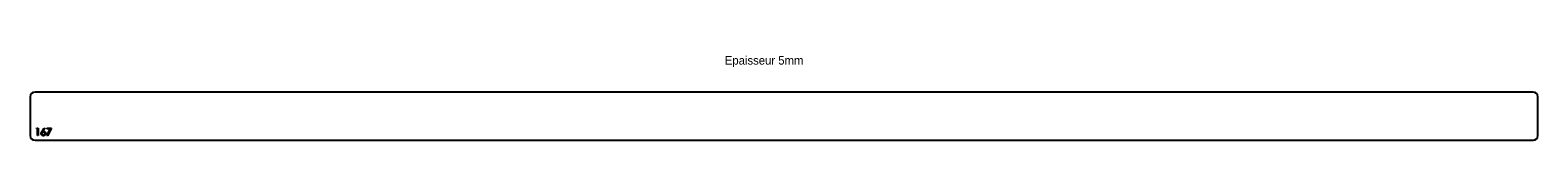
# Model space of a CAD drawing. Header units: millimetres. Extents: x 541 to 3661, y 2250 to 2425.
import ezdxf

# ---------------------------------------------------------------- set-up
doc = ezdxf.new("R2010")
doc.units = ezdxf.units.MM
doc.header["$LTSCALE"] = 10

msp = doc.modelspace()

# ---------------------------------------------------------------- linework, layer by layer
at = {"color": 7, "linetype": 'Continuous', "lineweight": 25}
for p, q in [((3651.4, 2349.8), (551.4, 2349.8)), ((541.4, 2339.8), (541.4, 2259.8)), ((3661.4, 2259.8), (3661.4, 2339.8)), ((551.4, 2249.8), (3651.4, 2249.8))]:
    msp.add_line(p, q, dxfattribs=at)
at = {"color": 1, "linetype": 'Continuous', "lineweight": 25}
for p, q in [((554.2, 2273.3), (555.1, 2274.8)), ((556.5, 2273.3), (554.2, 2273.3)), ((555.1, 2274.8), (557.9, 2274.8)), ((556.5, 2259.8), (556.5, 2273.3)), ((557.9, 2259.8), (556.5, 2259.8)), ((557.9, 2274.8), (557.9, 2259.8)), ((565.9, 2268.3), (570.4, 2275.2)), ((571.4, 2274.4), (567.5, 2268.3)), ((570.4, 2275.2), (571.4, 2274.4)), ((576, 2274.8), (585.2, 2274.8)), ((576, 2273.3), (576, 2274.8)), ((582.9, 2273.3), (576, 2273.3)), ((576.2, 2260), (582.9, 2273.3)), ((577.3, 2259.4), (576.2, 2260)), ((585.2, 2274.8), (577.3, 2259.4))]:
    msp.add_line(p, q, dxfattribs=at)
at = {"color": 7, "linetype": 'Continuous', "lineweight": 25}
for centre, start, end in [((551.4, 2339.8), 90, 180), ((3651.4, 2339.8), 0, 90), ((551.4, 2259.8), 180, 270), ((3651.4, 2259.8), 270, 0)]:
    msp.add_arc(centre, 10, start, end, dxfattribs=at)
at = {"color": 1, "linetype": 'Continuous', "lineweight": 25}
for points, knots in [([(564.2, 2264), (564.2, 2264.1), (564.3, 2264.4), (564.3, 2264.9), (564.4, 2265.4), (564.6, 2265.8), (564.7, 2266.2), (564.8, 2266.4), (565, 2266.7), (565.1, 2267), (565.3, 2267.3), (565.5, 2267.7), (565.7, 2268), (565.8, 2268.2), (565.9, 2268.3)], [0, 0, 0, 0, 0.097806, 0.1996123, 0.305296, 0.4158174, 0.4742406, 0.5372869, 0.6033858, 0.6743112, 0.7495305, 0.8286083, 0.9120427, 1, 1, 1, 1]), ([(568.8, 2259.4), (568.6, 2259.4), (568.2, 2259.4), (567.6, 2259.5), (567, 2259.7), (566.5, 2260), (566, 2260.3), (565.5, 2260.7), (565.2, 2261.2), (564.8, 2261.7), (564.6, 2262.2), (564.4, 2262.8), (564.3, 2263.4), (564.2, 2263.8), (564.2, 2264)], [0, 0, 0, 0, 0.084339, 0.167061, 0.249579, 0.33294, 0.416119, 0.49776, 0.580626, 0.664858, 0.749533, 0.832448, 0.915661, 1, 1, 1, 1]), ([(568.7, 2266.9), (568.6, 2266.9), (568.4, 2266.9), (568.1, 2266.9), (567.8, 2266.8), (567.5, 2266.7), (567.2, 2266.6), (566.9, 2266.4), (566.7, 2266.2), (566.5, 2266), (566.3, 2265.8), (566.1, 2265.6), (565.9, 2265.3), (565.8, 2265.1), (565.7, 2264.8), (565.6, 2264.5), (565.6, 2264.2), (565.6, 2264), (565.6, 2263.9)], [0, 0, 0, 0, 0.070596, 0.138509, 0.203802, 0.266994, 0.329059, 0.391139, 0.453136, 0.515769, 0.577944, 0.638945, 0.698364, 0.757306, 0.816402, 0.876272, 0.93682, 1, 1, 1, 1]), ([(565.6, 2263.9), (565.6, 2263.8), (565.6, 2263.6), (565.6, 2263.3), (565.7, 2263), (565.8, 2262.8), (566, 2262.5), (566.1, 2262.3), (566.3, 2262), (566.5, 2261.8), (566.8, 2261.6), (567, 2261.4), (567.3, 2261.3), (567.6, 2261.2), (567.9, 2261.1), (568.2, 2261), (568.5, 2261), (568.7, 2260.9), (568.9, 2260.9)], [0, 0, 0, 0, 0.061846, 0.1218752, 0.1807721, 0.2392611, 0.2986229, 0.3586708, 0.4207673, 0.485205, 0.5503556, 0.6136365, 0.6766033, 0.7393231, 0.8021859, 0.8667309, 0.9320449, 1, 1, 1, 1]), ([(567.5, 2268.3), (567.7, 2268.3), (568.2, 2268.4), (568.8, 2268.4), (569, 2268.4)], [0, 0, 0, 0, 0.512659, 1, 1, 1, 1]), ([(572.1, 2263.9), (572.1, 2264), (572.1, 2264.2), (572.1, 2264.5), (572, 2264.8), (571.9, 2265.1), (571.7, 2265.3), (571.6, 2265.6), (571.4, 2265.8), (571.1, 2266), (570.9, 2266.2), (570.6, 2266.4), (570.3, 2266.6), (570, 2266.7), (569.7, 2266.8), (569.4, 2266.9), (569.1, 2266.9), (568.9, 2266.9), (568.7, 2266.9)], [0, 0, 0, 0, 0.061145, 0.120007, 0.178246, 0.236508, 0.294903, 0.354696, 0.416717, 0.480659, 0.545834, 0.609768, 0.672988, 0.73581, 0.799817, 0.86476, 0.93108, 1, 1, 1, 1]), ([(573.5, 2264), (573.5, 2263.8), (573.4, 2263.4), (573.3, 2262.8), (573.1, 2262.2), (572.9, 2261.7), (572.5, 2261.2), (572.1, 2260.7), (571.7, 2260.3), (571.2, 2260), (570.6, 2259.7), (570, 2259.5), (569.4, 2259.4), (569, 2259.4), (568.8, 2259.4)], [0, 0, 0, 0, 0.085993, 0.169113, 0.250536, 0.331896, 0.41356, 0.494112, 0.576294, 0.660703, 0.74612, 0.83001, 0.914417, 1, 1, 1, 1]), ([(568.9, 2260.9), (569, 2260.9), (569.2, 2261), (569.5, 2261), (569.8, 2261.1), (570.1, 2261.2), (570.4, 2261.3), (570.7, 2261.4), (570.9, 2261.6), (571.2, 2261.8), (571.4, 2262), (571.6, 2262.3), (571.8, 2262.5), (571.9, 2262.8), (572, 2263), (572.1, 2263.3), (572.1, 2263.6), (572.1, 2263.8), (572.1, 2263.9)], [0, 0, 0, 0, 0.067943, 0.133246, 0.19778, 0.260632, 0.323341, 0.386297, 0.450071, 0.51521, 0.579637, 0.641333, 0.701709, 0.76078, 0.819259, 0.878146, 0.938165, 1, 1, 1, 1]), ([(569, 2268.4), (569.2, 2268.4), (569.5, 2268.4), (569.9, 2268.4), (570.3, 2268.3), (570.7, 2268.1), (571.1, 2267.9), (571.5, 2267.7), (571.8, 2267.5), (572.2, 2267.2), (572.5, 2266.8), (572.7, 2266.5), (573, 2266.1), (573.2, 2265.7), (573.3, 2265.3), (573.4, 2264.9), (573.5, 2264.5), (573.5, 2264.2), (573.5, 2264)], [0, 0, 0, 0, 0.065232, 0.128407, 0.19007, 0.250947, 0.311551, 0.372869, 0.435031, 0.49908, 0.5631, 0.62552, 0.686691, 0.747683, 0.80856, 0.87074, 0.93434, 1, 1, 1, 1])]:
    msp.add_open_spline(points, degree=3, knots=knots, dxfattribs=at)

# ---------------------------------------------------------------- texts
at = {"insert": (1978.9, 2424), "char_height": 17.5, "attachment_point": 1}
msp.add_mtext_dynamic_manual_height_columns('Epaisseur 5mm', width=326.111, gutter_width=87.5, heights=[0], dxfattribs=at)

doc.saveas('drawing.dxf')
